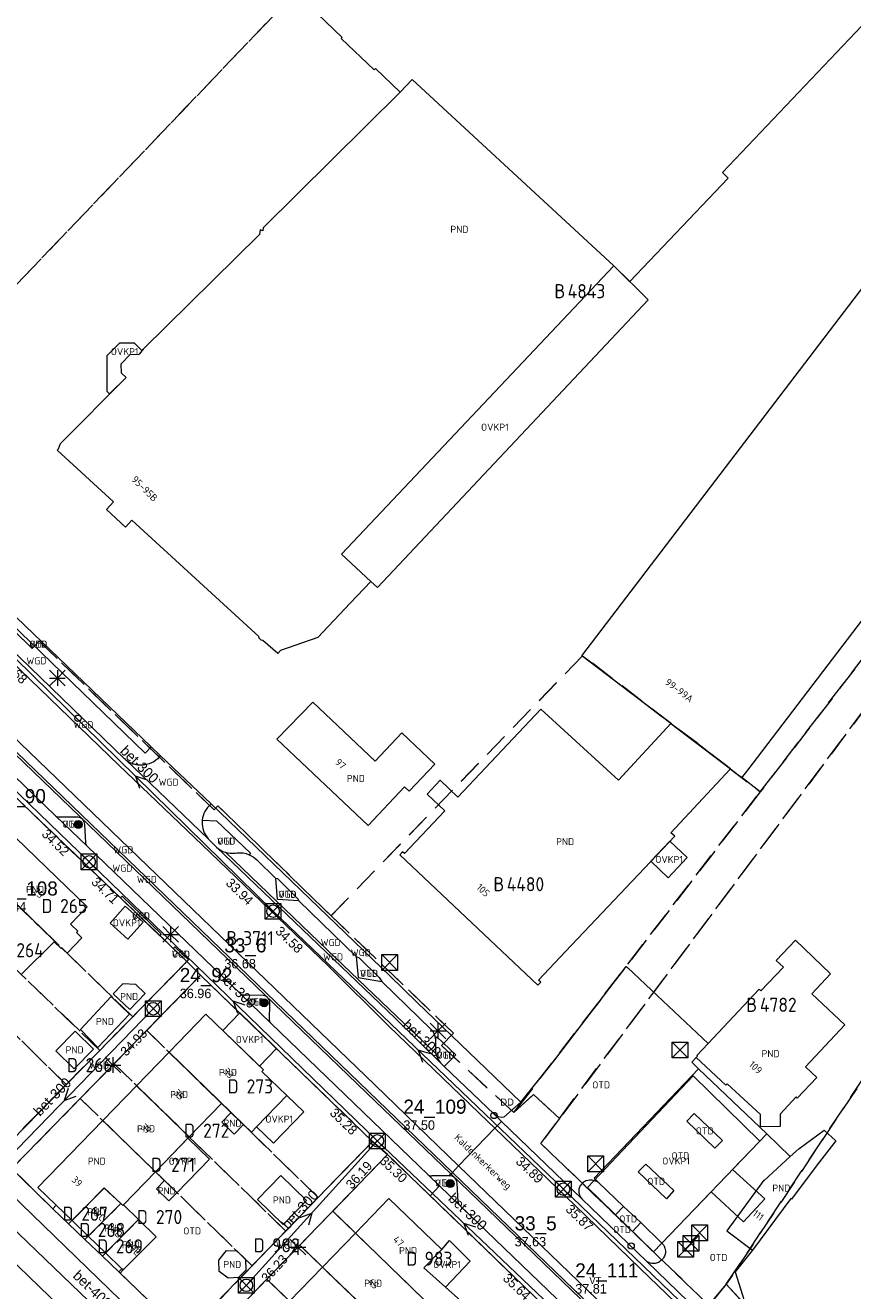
# Model space of a CAD drawing. Header units: metres. Extents: x 207644 to 210135, y 370459 to 373417.
# Tile 188 of 256: x 208786 to 208891, y 371912 to 372074. Entities that reach past the tile are written whole.
import ezdxf
from ezdxf.enums import TextEntityAlignment as Align

# ---------------------------------------------------------------- set-up
doc = ezdxf.new("R2010")
doc.units = ezdxf.units.M
doc.linetypes.add('HIDDEN2', pattern=[4.7625, 3.175, -1.5875])
for name, color, linetype in [('combi_kolk', 7, 'Continuous'), ('CON_BxH300x300mm', 7, 'Continuous'), ('CON_BxH400x400mm', 7, 'Continuous'), ('DMM_BxH300x300mm', 7, 'Continuous'), ('DMM_BxH400x400mm', 7, 'Continuous'), ('GB', 1, 'Continuous'), ('GB07', 1, 'Continuous'), ('GB11', 1, 'Continuous'), ('INV_BxH300x300mm', 7, 'Continuous'), ('KAD_Niet_vastgesteld_Perceel', 30, 'Continuous'), ('KAD_perceelnummer', 212, 'Continuous'), ('KAD_sectie', 212, 'Continuous'), ('KAD_Vastgesteld_Perceel', 212, 'Continuous'), ('KO_INSPECTIE', 7, 'Continuous'), ('NAR', 7, 'Continuous'), ('NLV_inspectieput', 7, 'Continuous'), ('NNR_inspectieput', 7, 'Continuous'), ('NOD_inspectieput', 7, 'Continuous'), ('ORL', 7, 'Continuous'), ('OTD', 7, 'Continuous'), ('OVKP1', 7, 'Continuous'), ('PIJL', 7, 'Continuous'), ('PND', 7, 'Continuous'), ('trottoirkolk', 7, 'Continuous'), ('VGO', 7, 'Continuous'), ('WGD', 7, 'Continuous')]:
    doc.layers.add(name, color=color, linetype=linetype)
for name, color, linetype, lineweight in [('GBOR', 7, 'Continuous', 25), ('GMV', 7, 'Continuous', 25), ('GP1', 7, 'Continuous', 30), ('Q21_lantaarnpaal', 1, 'Continuous', 0), ('Q26_boom', 72, 'Continuous', 0), ('Q28_rioolput', 153, 'Continuous', 0)]:
    doc.layers.add(name, color=color, linetype=linetype, lineweight=lineweight)
doc.styles.add('ISO', font='isocpeur.ttf', dxfattribs={"height": 1})
doc.styles.add('ISOCP', font='ISOCP.shx', dxfattribs={"height": 1.8})

# ---------------------------------------------------------------- blocks, each defined once
blk = doc.blocks.new('ACMAP_ANN_TEMPLATE_Vastgesteld_Perceelnummer')
at = {"layer": 'KAD_perceelnummer', "style": 'ISOCP'}
blk.add_attdef('Perceelnummer', text='', height=1.8, dxfattribs=at).set_placement((0, 0), align=Align.MIDDLE)
at = {"layer": 'KAD_sectie', "style": 'ISOCP'}
blk.add_attdef('sectie', text='', height=1.8, dxfattribs=at).set_placement((-2.7, 0), align=Align.MIDDLE_RIGHT)
blk = doc.blocks.new('Q26')
blk.add_hatch(color=256).paths.add_polyline_path([(-0.45, -0.01, 1), (0.55, -0.01, 1)])
blk.add_circle((0.05, -0.01), 0.5)
blk = doc.blocks.new('Q21')
for p, q in [((-1, 1), (0, 0)), ((-1, 0), (0, 0)), ((-1, -1), (0, 0)), ((0, 1), (0, 0)), ((0, 0), (1, 1)), ((0, 0), (1, 0)), ((0, 0), (0, -1)), ((0, 0), (1, -1))]:
    blk.add_line(p, q)
blk = doc.blocks.new('Q28')
at = {"linetype": 'Continuous'}
for p, q in [((-1, -1), (1, 1)), ((-1, 1), (1, -1))]:
    blk.add_line(p, q, dxfattribs=at)
blk.add_lwpolyline([(1, 1), (1, -1), (-1, -1), (-1, 1)], close=True)

msp = doc.modelspace()

# ---------------------------------------------------------------- linework, layer by layer
at = {"layer": 'combi_kolk', "color": 253, "lineweight": 13}
for centre in [(208845.8, 371934.75), (208863.27, 371918.13)]:
    msp.add_circle(centre, 0.4, dxfattribs=at)
at = {"layer": 'CON_BxH300x300mm', "color": 253, "linetype": 'Continuous', "lineweight": 13}
for points in [[(208757.52, 372002.54), (208794.26, 371967.05)], [(208817.68, 371960.77), (208782.63, 371995.1)], [(208794.26, 371967.05), (208830.94, 371931.52)], [(208854.64, 371925.37), (208817.68, 371960.77)], [(208779.75, 371924.97), (208802.41, 371948.34)], [(208830.94, 371931.52), (208814.27, 371913.12)], [(208830.94, 371931.52), (208853, 371910.5)], [(208889.83, 371891.49), (208854.64, 371925.37)]]:
    msp.add_lwpolyline(points, dxfattribs=at)
at = {"layer": 'CON_BxH400x400mm', "color": 253, "linetype": 'Continuous', "lineweight": 13}
msp.add_lwpolyline([(208779.75, 371924.97), (208808.58, 371897.29)], dxfattribs=at)
at = {"layer": 'GB', "color": 253, "linetype": 'Continuous', "lineweight": 13}
for points in [[(208826.486, 372072.039), (208816.017, 372082.095)], [(208857.002, 371993.27), (208918.148, 372073.454)], [(208892.626, 372073.497), (208874.887, 372054.824)], [(208826.34, 372071.877), (208826.486, 372072.039)], [(208830.559, 372067.899), (208826.34, 372071.877)], [(208830.709, 372068.058), (208830.559, 372067.899)], [(208833.866, 372065.08), (208830.709, 372068.058)], [(208833.866, 372065.08), (208816.399, 372047.778)], [(208938.538, 372057.973), (208878.087, 371978.732)], [(208875.626, 372054.122), (208863.097, 372040.933)], [(208874.887, 372054.824), (208875.626, 372054.122)], [(208816.031, 372047.519), (208815.951, 372046.922)], [(208816.37, 372047.396), (208816.031, 372047.519)], [(208816.399, 372047.778), (208816.37, 372047.396)], [(208815.951, 372046.922), (208801.15, 372032.314)], [(208861.059, 372042.936), (208826.386, 372006.242)], [(208863.097, 372040.933), (208861.059, 372042.936)], [(208798.34, 372030.45), (208799.485, 372031.638)], [(208799.485, 372031.638), (208800.637, 372031.678)], [(208801.15, 372032.314), (208800.637, 372031.678)], [(208798.385, 372029.284), (208798.34, 372030.45)], [(208790.592, 372020.328), (208798.95, 372028.727)], [(208798.95, 372028.727), (208798.385, 372029.284)], [(208790.34, 372019.653), (208790.592, 372020.328)], [(208790.169, 372019.469), (208790.34, 372019.653)], [(208797.352, 372012.876), (208790.169, 372019.469)], [(208796.466, 372011.922), (208797.352, 372012.876)], [(208798.882, 372009.662), (208796.466, 372011.922)], [(208799.709, 372010.556), (208798.882, 372009.662)], [(208815.889, 371995.693), (208799.709, 372010.556)], [(208826.386, 372006.242), (208830.117, 372002.762)], [(208830.117, 372002.762), (208827.511, 372000)], [(208827.511, 372000), (208823.366, 371995.636)], [(208815.799, 371995.599), (208815.889, 371995.693)], [(208816.146, 371995.267), (208815.799, 371995.599)], [(208816.361, 371995.251), (208816.146, 371995.267)], [(208818.294, 371993.58), (208816.361, 371995.251)], [(208823.366, 371995.636), (208818.618, 371993.948)], [(208818.618, 371993.948), (208818.294, 371993.58)], [(208868.334, 371984.666), (208857.002, 371993.27)], [(208818.168, 371982.651), (208822.738, 371987.379)], [(208822.738, 371987.379), (208830.655, 371979.875)], [(208851.785, 371986.485), (208841.193, 371975.301)], [(208861.639, 371977.449), (208851.785, 371986.485)], [(208868.334, 371984.666), (208861.639, 371977.449)], [(208830.655, 371979.875), (208834.065, 371983.481)], [(208834.065, 371983.481), (208838.27, 371979.505)], [(208829.776, 371971.686), (208818.168, 371982.651)], [(208838.27, 371979.505), (208835.007, 371976.054)], [(208868.309, 371970.761), (208875.888, 371978.857)], [(208877.332, 371977.743), (208875.888, 371978.857)], [(208878.087, 371978.732), (208877.332, 371977.743)], [(208834.426, 371976.603), (208829.776, 371971.686)], [(208835.007, 371976.054), (208834.426, 371976.603)], [(208839.538, 371973.553), (208834.39, 371968.118)], [(208793.998, 371961.313), (208784.916, 371970.091)], [(208854.909, 371955.639), (208868.813, 371970.313)], [(208868.813, 371970.313), (208868.309, 371970.761)], [(208834.167, 371968.328), (208833.803, 371967.942)], [(208833.803, 371967.942), (208851.406, 371951.342)], [(208834.39, 371968.118), (208834.167, 371968.328)], [(208791.886, 371959.128), (208793.998, 371961.313)], [(208792.82, 371958.224), (208791.886, 371959.128)], [(208792.648, 371958.046), (208792.82, 371958.224)], [(208785.665, 371952.737), (208789.783, 371956.853)], [(208789.783, 371956.853), (208790.687, 371956.017)], [(208790.687, 371956.017), (208790.759, 371956.091)], [(208851.478, 371952.002), (208854.909, 371955.639)], [(208879.799, 371950.613), (208882.648, 371953.643)], [(208851.406, 371951.342), (208851.769, 371951.727)], [(208851.769, 371951.727), (208851.478, 371952.002)], [(208873.082, 371943.929), (208879.57, 371950.829)], [(208879.57, 371950.829), (208879.799, 371950.613)], [(208886.26, 371950.247), (208890.482, 371946.278)], [(208804.425, 371942.808), (208809.122, 371947.656)], [(208809.122, 371947.656), (208816.448, 371940.558)], [(208890.482, 371946.278), (208885.458, 371940.935)], [(208800.297, 371938.546), (208804.425, 371942.808)], [(208812.333, 371935.147), (208804.425, 371942.808)], [(208873.082, 371943.929), (208871.625, 371942.38)], [(208871.698, 371942.312), (208871.548, 371942.151)], [(208875.319, 371938.629), (208871.548, 371942.151)], [(208871.625, 371942.38), (208871.698, 371942.312)], [(208816.448, 371940.558), (208816.259, 371940.365)], [(208816.259, 371940.365), (208819.435, 371937.289)], [(208886.892, 371939.587), (208884.425, 371936.963)], [(208885.458, 371940.935), (208886.892, 371939.587)], [(208795.999, 371934.109), (208800.297, 371938.546)], [(208875.473, 371938.798), (208875.319, 371938.629)], [(208879.719, 371934.87), (208875.473, 371938.798)], [(208811.126, 371936.279), (208807.003, 371932.015)], [(208819.435, 371937.289), (208815.585, 371933.316)], [(208884.263, 371937.112), (208882.232, 371934.921)], [(208884.425, 371936.963), (208884.263, 371937.112)], [(208813.93, 371933.599), (208812.333, 371935.147)], [(208879.746, 371933.316), (208879.719, 371934.87)], [(208882.232, 371934.921), (208882.261, 371933.361)], [(208787.742, 371925.585), (208795.999, 371934.109)], [(208814.925, 371932.635), (208813.93, 371933.599)], [(208815.585, 371933.316), (208814.925, 371932.635)], [(208882.261, 371933.361), (208879.746, 371933.316)], [(208802.71, 371927.575), (208807.003, 371932.015)], [(208883.534, 371929.53), (208884.607, 371930.509)], [(208883.534, 371929.53), (208880.192, 371926.479)], [(208886.932, 371928.475), (208883.69, 371924.111)], [(208802.71, 371927.575), (208798.642, 371923.367)], [(208880.148, 371926.511), (208875.43, 371920.042)], [(208880.192, 371926.479), (208880.148, 371926.511)], [(208790.071, 371923.328), (208787.742, 371925.585)], [(208804.417, 371923.861), (208802.838, 371925.391)], [(208805.426, 371924.901), (208803.865, 371926.45)], [(208790.071, 371923.328), (208792.081, 371921.38)], [(208798.642, 371923.367), (208800.557, 371921.497)], [(208828.161, 371919.78), (208832.427, 371924.176)], [(208832.427, 371924.176), (208839.142, 371917.702)], [(208883.608, 371924.172), (208878.725, 371917.6)], [(208883.69, 371924.111), (208883.608, 371924.172)], [(208792.081, 371921.38), (208794.153, 371919.373)], [(208800.557, 371921.497), (208802.796, 371919.311)], [(208875.43, 371920.042), (208878.725, 371917.6)], [(208794.153, 371919.373), (208796.35, 371917.243)], [(208802.796, 371919.311), (208798.58, 371915.083)], [(208823.959, 371915.45), (208828.161, 371919.78)], [(208798.417, 371915.24), (208796.35, 371917.243)], [(208839.142, 371917.702), (208836.878, 371915.37)], [(208798.58, 371915.083), (208798.417, 371915.24)], [(208819.751, 371911.114), (208823.959, 371915.45)], [(208836.878, 371915.37), (208841.567, 371911.144)]]:
    msp.add_lwpolyline(points, dxfattribs=at)
at = {"layer": 'GB07', "color": 253, "linetype": 'Continuous', "lineweight": 13}
for points in [[(208833.866, 372065.08), (208835.375, 372066.679)], [(208861.059, 372042.936), (208835.375, 372066.679)], [(208868.334, 371984.666), (208875.916, 371978.887)], [(208875.916, 371978.887), (208875.888, 371978.857)], [(208789.876, 371956.946), (208780.745, 371965.788)], [(208789.783, 371956.853), (208789.876, 371956.946)], [(208804.425, 371942.808), (208811.126, 371936.279)], [(208800.297, 371938.546), (208807.003, 371932.015)], [(208802.71, 371927.575), (208795.999, 371934.109)], [(208792.081, 371921.38), (208796.166, 371925.512)], [(208796.166, 371925.512), (208798.302, 371923.524)], [(208798.302, 371923.524), (208794.153, 371919.373)], [(208798.56, 371923.284), (208798.302, 371923.524)], [(208798.642, 371923.367), (208798.56, 371923.284)], [(208800.557, 371921.497), (208796.35, 371917.243)], [(208828.161, 371919.78), (208836.884, 371911.296)], [(208823.959, 371915.45), (208830.663, 371908.966)]]:
    msp.add_lwpolyline(points, dxfattribs=at)
at = {"layer": 'GB11', "color": 253, "linetype": 'Continuous', "lineweight": 13}
for points in [[(208838.945, 371977.456), (208837.316, 371975.676)], [(208841.193, 371975.301), (208838.945, 371977.456)], [(208837.316, 371975.676), (208839.538, 371973.553)], [(208791.443, 371955.429), (208793.334, 371957.381)], [(208793.334, 371957.381), (208792.648, 371958.046)], [(208790.759, 371956.091), (208791.443, 371955.429)], [(208881.746, 371954.491), (208884.183, 371957.083)], [(208884.183, 371957.083), (208888.634, 371952.773)], [(208882.648, 371953.643), (208881.746, 371954.491)], [(208888.634, 371952.773), (208886.26, 371950.247)], [(208798.527, 371951.512), (208797.33, 371950.261)], [(208800.188, 371951.421), (208798.527, 371951.512)], [(208801.375, 371950.287), (208800.188, 371951.421)], [(208793.154, 371945.715), (208797.048, 371949.914)], [(208797.048, 371949.914), (208799.385, 371947.656)], [(208797.33, 371950.261), (208799.43, 371948.253)], [(208799.43, 371948.253), (208801.375, 371950.287)], [(208799.385, 371947.656), (208795.369, 371943.426)], [(208790.003, 371943.002), (208792.466, 371945.502)], [(208792.466, 371945.502), (208794.812, 371943.189)], [(208795.369, 371943.426), (208793.154, 371945.715)], [(208792.349, 371940.69), (208790.003, 371943.002)], [(208794.812, 371943.189), (208792.349, 371940.69)], [(208812.333, 371935.147), (208811.134, 371933.909), (208812.731, 371932.362), (208813.93, 371933.599)], [(208884.607, 371930.509), (208887.841, 371932.862)], [(208889.348, 371931.538), (208886.932, 371928.475)], [(208887.841, 371932.862), (208889.348, 371931.538)], [(208815.686, 371924.048), (208818.647, 371927.111)], [(208818.647, 371927.111), (208821.925, 371923.943)], [(208802.838, 371925.391), (208803.865, 371926.45)], [(208805.426, 371924.901), (208804.417, 371923.861)], [(208818.964, 371920.88), (208815.686, 371924.048)], [(208821.925, 371923.943), (208818.964, 371920.88)], [(208810.755, 371916.337), (208811.749, 371917.545)], [(208811.749, 371917.545), (208813.068, 371917.506)], [(208813.068, 371917.506), (208814.177, 371916.467)], [(208810.817, 371914.897), (208810.755, 371916.337)], [(208814.177, 371916.467), (208814.205, 371915.06)], [(208811.947, 371914.013), (208810.817, 371914.897)], [(208813.275, 371914.107), (208811.947, 371914.013)], [(208814.205, 371915.06), (208813.275, 371914.107)]]:
    msp.add_lwpolyline(points, dxfattribs=at)
at = {"layer": 'GBOR', "color": 253, "linetype": 'Continuous', "lineweight": 13}
for points in [[(208829.589, 371937.641), (208765.886, 371999.002)], [(208825.419, 371954.607), (208810.478, 371968.926)], [(208833.184, 371947.173), (208825.419, 371954.607)], [(208839.117, 371941.322), (208833.184, 371947.173)], [(208840.31, 371927.301), (208829.589, 371937.641)], [(208841.303, 371928.334), (208845.912, 371933.125)], [(208845.912, 371933.125), (208846.751, 371933.998)], [(208840.51, 371927.51), (208841.303, 371928.334)], [(208840.077, 371927.059), (208840.31, 371927.301)], [(208840.31, 371927.301), (208840.51, 371927.51)], [(208863.901, 371904.566), (208840.31, 371927.301)], [(208838.881, 371925.778), (208837.69, 371924.503)]]:
    msp.add_lwpolyline(points, dxfattribs=at)
at = {"layer": 'GMV', "color": 253, "linetype": 'Continuous', "lineweight": 13}
for points in [[(208801.397, 371980.905), (208773.527, 372007.781)], [(208774.23, 372008.5), (208802.153, 371981.681)], [(208798.777, 371980.165), (208777.377, 372000.824)], [(208829.827, 371937.813), (208766.124, 371999.174)], [(208830.621, 371938.636), (208766.915, 372000)], [(208798.016, 371979.376), (208776.652, 372000)], [(208770.142, 371992.059), (208789.978, 371972.897)], [(208802.153, 371981.681), (208801.397, 371980.905)], [(208802.153, 371981.681), (208803.293, 371980.586)], [(208798.891, 371980.07), (208798.777, 371980.165)], [(208798.929, 371980.034), (208798.891, 371980.07)], [(208809.409, 371969.997), (208798.929, 371980.034)], [(208798.929, 371980.034), (208799.093, 371979.917)], [(208799.093, 371979.917), (208799.262, 371979.809)], [(208799.262, 371979.809), (208799.44, 371979.717)], [(208799.44, 371979.717), (208799.685, 371979.61)], [(208802.204, 371979.655), (208801.908, 371979.542)], [(208802.484, 371979.802), (208802.204, 371979.655)], [(208802.747, 371979.978), (208802.484, 371979.802)], [(208802.991, 371980.179), (208802.747, 371979.978)], [(208803.293, 371980.586), (208802.991, 371980.179)], [(208809.806, 371974.431), (208803.293, 371980.586)], [(208808.643, 371969.198), (208798.016, 371979.376)], [(208799.685, 371979.61), (208799.937, 371979.522)], [(208799.937, 371979.522), (208800.195, 371979.455)], [(208800.195, 371979.455), (208800.459, 371979.415)], [(208800.459, 371979.415), (208800.824, 371979.393)], [(208800.824, 371979.393), (208801.19, 371979.404)], [(208795.552, 371965.052), (208784.621, 371975.541)], [(208808.995, 371973.472), (208808.864, 371973.201)], [(208809.152, 371973.729), (208808.995, 371973.472)], [(208809.336, 371973.967), (208809.152, 371973.729)], [(208809.806, 371974.431), (208809.336, 371973.967)], [(208809.806, 371974.431), (208832.597, 371952.484)], [(208789.978, 371972.897), (208793.993, 371969.049)], [(208792.799, 371972.737), (208790.436, 371972.737)], [(208793.824, 371969.471), (208793.708, 371971.8)], [(208808.649, 371972.361), (208808.635, 371972.124)], [(208808.635, 371972.124), (208808.642, 371971.855)], [(208808.642, 371971.855), (208808.674, 371971.569)], [(208808.651, 371972.393), (208808.649, 371972.361)], [(208808.649, 371972.361), (208810.474, 371972.291)], [(208808.692, 371972.659), (208808.651, 371972.393)], [(208808.76, 371972.919), (208808.692, 371972.659)], [(208808.864, 371973.201), (208808.76, 371972.919)], [(208810.474, 371972.291), (208814.791, 371968.153)], [(208808.674, 371971.569), (208808.731, 371971.287)], [(208808.731, 371971.287), (208808.813, 371971.011)], [(208808.813, 371971.011), (208808.923, 371970.745)], [(208808.923, 371970.745), (208809.061, 371970.481)], [(208809.061, 371970.481), (208809.224, 371970.231)], [(208809.224, 371970.231), (208809.409, 371969.997)], [(208809.409, 371969.997), (208810.478, 371968.926)], [(208813.511, 371950.252), (208793.993, 371969.049)], [(208824.68, 371953.82), (208808.643, 371969.198)], [(208825.634, 371954.816), (208811.609, 371968.265)], [(208812.847, 371968.168), (208813.081, 371968.204)], [(208814.791, 371968.153), (208814.625, 371967.962)], [(208818.041, 371964.927), (208815.587, 371967.313)], [(208798.254, 371962.459), (208795.552, 371965.052)], [(208818.257, 371962.251), (208818.041, 371964.927)], [(208818.268, 371964.868), (208818.041, 371964.927)], [(208820.871, 371962.3), (208818.268, 371964.868)], [(208798.254, 371962.459), (208798.461, 371962.676)], [(208798.254, 371962.459), (208803.24, 371957.675)], [(208798.461, 371962.676), (208803.448, 371957.891)], [(208820.958, 371962.089), (208818.257, 371962.251)], [(208820.958, 371962.089), (208820.871, 371962.3)], [(208828.267, 371954.981), (208820.958, 371962.089)], [(208803.448, 371957.891), (208803.24, 371957.675)], [(208803.24, 371957.675), (208804.957, 371956.027)], [(208804.957, 371956.027), (208805.165, 371956.244)], [(208804.957, 371956.027), (208806.708, 371954.347)], [(208805.165, 371956.244), (208806.918, 371954.561)], [(208806.708, 371954.347), (208791.398, 371938.743)], [(208806.918, 371954.561), (208806.708, 371954.347)], [(208808.453, 371952.61), (208806.708, 371954.347)], [(208833.399, 371947.382), (208825.634, 371954.816)], [(208828.267, 371954.981), (208828.497, 371952.341)], [(208828.267, 371954.981), (208828.634, 371954.816)], [(208828.634, 371954.816), (208831.197, 371952.325)], [(208808.453, 371952.61), (208784.406, 371927.978)], [(208830.338, 371931.445), (208808.453, 371952.61)], [(208832.395, 371946.141), (208824.68, 371953.82)], [(208828.497, 371952.341), (208831.508, 371951.828)], [(208831.197, 371952.325), (208831.508, 371951.828)], [(208832.597, 371952.484), (208836.043, 371949.151)], [(208853.531, 371941.849), (208862.649, 371953.739)], [(208862.649, 371953.739), (208862.799, 371953.598)], [(208862.799, 371953.598), (208865.864, 371950.716)], [(208831.508, 371951.828), (208837.832, 371945.678)], [(208865.864, 371950.716), (208873.082, 371943.929)], [(208813.539, 371950.228), (208813.511, 371950.252)], [(208813.567, 371950.206), (208813.539, 371950.228)], [(208817.405, 371946.486), (208813.567, 371950.206)], [(208816.416, 371950.037), (208813.96, 371950.076)], [(208836.043, 371949.151), (208849.232, 371936.439)], [(208817.224, 371946.898), (208817.258, 371949.023)], [(208817.405, 371946.486), (208837.428, 371927.184)], [(208844.973, 371934.028), (208832.395, 371946.141)], [(208838.414, 371942.622), (208833.399, 371947.382)], [(208838.337, 371944.506), (208838.509, 371944.779)], [(208838.337, 371944.506), (208838.356, 371943.129)], [(208838.509, 371944.779), (208840.931, 371942.478)], [(208838.356, 371943.129), (208838.373, 371942.874)], [(208838.373, 371942.874), (208838.414, 371942.622)], [(208839.117, 371941.322), (208839.476, 371940.976)], [(208840.931, 371942.478), (208839.476, 371940.976)], [(208849.232, 371936.439), (208853.531, 371941.849)], [(208871.548, 371942.151), (208870.974, 371941.534)], [(208870.974, 371941.534), (208871.856, 371940.691)], [(208839.476, 371940.976), (208845.812, 371934.901)], [(208871.856, 371940.691), (208858.541, 371926.773)], [(208871.856, 371940.691), (208880.539, 371932.392)], [(208791.398, 371938.743), (208782.582, 371929.757)], [(208840.51, 371927.51), (208829.827, 371937.813)], [(208841.303, 371928.334), (208830.621, 371938.636)], [(208849.232, 371936.439), (208847.05, 371934.531)], [(208846.35, 371934.589), (208845.812, 371934.901)], [(208846.751, 371933.998), (208845.812, 371934.901)], [(208846.698, 371934.472), (208846.35, 371934.589)], [(208871.282, 371935.015), (208870.342, 371934.042)], [(208874.909, 371931.575), (208871.282, 371935.015)], [(208845.912, 371933.125), (208844.973, 371934.028)], [(208856.144, 371923.284), (208845.912, 371933.125)], [(208847.05, 371934.531), (208846.698, 371934.472)], [(208856.986, 371924.154), (208846.751, 371933.998)], [(208870.342, 371934.042), (208873.934, 371930.575)], [(208823.378, 371924.249), (208830.338, 371931.445)], [(208830.338, 371931.445), (208832.237, 371929.766)], [(208880.539, 371932.392), (208867.173, 371918.495)], [(208873.934, 371930.575), (208874.909, 371931.575)], [(208880.539, 371932.392), (208883.534, 371929.53)], [(208778.58, 371930.254), (208801.02, 371908.574)], [(208832.237, 371929.766), (208808.263, 371905.005)], [(208837.69, 371924.503), (208832.237, 371929.766)], [(208934, 371838.936), (208841.303, 371928.334)], [(208864.182, 371927.581), (208865.122, 371928.566)], [(208865.122, 371928.566), (208868.718, 371925.18)], [(208784.406, 371927.978), (208789.631, 371922.877)], [(208837.428, 371927.184), (208838.881, 371925.778)], [(208840.077, 371927.059), (208837.884, 371927.069)], [(208933.206, 371838.113), (208840.51, 371927.51)], [(208857.741, 371926.477), (208857.504, 371926.41)], [(208857.985, 371926.507), (208857.741, 371926.477)], [(208858.541, 371926.773), (208859.143, 371926.174)], [(208867.784, 371924.146), (208864.182, 371927.581)], [(208838.881, 371925.778), (208841.455, 371923.288)], [(208841.255, 371923.724), (208841.107, 371926.12)], [(208862.297, 371923.174), (208859.143, 371926.174)], [(208868.718, 371925.18), (208867.784, 371924.146)], [(208775.912, 371924.506), (208795.888, 371905.268)], [(208789.631, 371922.877), (208790.071, 371923.328)], [(208806.541, 371906.841), (208823.378, 371924.249)], [(208841.908, 371920.432), (208837.69, 371924.503)], [(208860.562, 371904.922), (208841.455, 371923.288)], [(208864.413, 371915.282), (208856.144, 371923.284)], [(208865.255, 371916.152), (208856.986, 371924.154)], [(208861.27, 371922.096), (208862.297, 371923.174)], [(208863.428, 371919.994), (208861.27, 371922.096)], [(208864.5, 371921.107), (208862.297, 371923.174)], [(208852.19, 371910.508), (208841.908, 371920.432)], [(208864.5, 371921.107), (208863.428, 371919.994)], [(208867.173, 371918.495), (208864.5, 371921.107)], [(208878.725, 371917.6), (208876.496, 371914.858)], [(208798.417, 371915.24), (208798.029, 371914.839)], [(208878.997, 371901.209), (208864.413, 371915.282)], [(208865.416, 371916.053), (208865.255, 371916.152)], [(208865.255, 371916.152), (208879.838, 371902.08)], [(208865.586, 371915.979), (208865.416, 371916.053)], [(208798.029, 371914.839), (208806.423, 371906.719)], [(208876.496, 371914.858), (208878.573, 371908.211)]]:
    msp.add_lwpolyline(points, dxfattribs=at)
for points in [[(208801.908, 371979.542, -0.0638498), (208801.19, 371979.404)], [(208789.978, 371972.897, 0.1003892), (208790.436, 371972.737)], [(208793.708, 371971.8, 0.3878587), (208792.799, 371972.737)], [(208793.993, 371969.049, -0.1205063), (208793.824, 371969.471)], [(208810.478, 371968.926, 0.1159956), (208811.609, 371968.265)], [(208811.609, 371968.265, 0.1106162), (208812.847, 371968.168)], [(208813.081, 371968.204, -0.1256074), (208814.625, 371967.962)], [(208814.625, 371967.962, -0.0924951), (208815.587, 371967.313)], [(208813.96, 371950.076, -0.1581336), (208813.567, 371950.206)], [(208817.258, 371949.023, 0.3965415), (208816.416, 371950.037)], [(208817.405, 371946.486, -0.1671959), (208817.224, 371946.898)], [(208838.337, 371944.506, 0.1986824), (208837.832, 371945.678)], [(208838.414, 371942.622, 0.1461779), (208839.117, 371941.322)], [(208837.428, 371927.184, 0.2042316), (208837.884, 371927.069)], [(208841.107, 371926.12, 0.4220556), (208840.077, 371927.059)], [(208858.593, 371926.441, 0.0790868), (208857.985, 371926.507)], [(208856.591, 371925.22, 0.10566), (208856.687, 371924.613)], [(208856.744, 371925.738, 0.1213028), (208856.591, 371925.22)], [(208857.084, 371926.158, 0.0815069), (208856.744, 371925.738)], [(208857.504, 371926.41, 0.0987399), (208857.084, 371926.158)], [(208859.143, 371926.174, 0.0965572), (208858.593, 371926.441)], [(208841.455, 371923.288, -0.0914401), (208841.255, 371923.724)], [(208856.687, 371924.613, 0.1027786), (208856.986, 371924.154)], [(208867.173, 371918.495, -0.11314), (208867.523, 371917.986)], [(208867.508, 371916.834, -0.0862398), (208867.188, 371916.375)], [(208867.637, 371917.379, -0.1156326), (208867.508, 371916.834)], [(208867.523, 371917.986, -0.0987666), (208867.637, 371917.379)], [(208866.187, 371915.887, -0.1030393), (208865.586, 371915.979)], [(208866.734, 371916.036, -0.1150991), (208866.187, 371915.887)], [(208867.188, 371916.375, -0.0847194), (208866.734, 371916.036)]]:
    msp.add_lwpolyline(points, format="xyb", dxfattribs=at)
at = {"layer": 'GP1', "color": 253, "linetype": 'Continuous', "lineweight": 13}
for points in [[(208861.059, 372042.936), (208865.444, 372038.626)], [(208865.444, 372038.626), (208830.961, 372001.995)], [(208796.559, 372031.514), (208798.167, 372033.13)], [(208798.167, 372033.13), (208800.001, 372033.13)], [(208800.001, 372033.13), (208801.004, 372032.133)], [(208796.559, 372026.924), (208796.559, 372031.514)], [(208801.004, 372032.133), (208800.637, 372031.678)], [(208798.95, 372028.727), (208796.859, 372026.626)], [(208796.859, 372026.626), (208796.559, 372026.924)], [(208830.961, 372001.995), (208830.117, 372002.762)], [(208868.209, 371969.676), (208865.787, 371967.119)], [(208870.417, 371967.584), (208868.209, 371969.676)], [(208865.787, 371967.119), (208867.995, 371965.027)], [(208867.995, 371965.027), (208870.417, 371967.584)], [(208798.86, 371961.391), (208796.919, 371959.224)], [(208801.139, 371959.349), (208798.86, 371961.391)], [(208796.919, 371959.224), (208799.199, 371957.182)], [(208799.199, 371957.182), (208801.139, 371959.349)], [(208813.424, 371947.802), (208811.268, 371945.577)], [(208818.105, 371943.275), (208813.424, 371947.802)], [(208811.268, 371945.577), (208815.945, 371941.045)], [(208815.945, 371941.045), (208818.105, 371943.275)], [(208871.154, 371939.819), (208857.703, 371925.571)], [(208879.664, 371931.482), (208871.154, 371939.819)], [(208815.585, 371933.316), (208817.737, 371931.231), (208821.587, 371935.204), (208819.435, 371937.289)], [(208802.71, 371927.575), (208806.841, 371931.848)], [(208806.841, 371931.848), (208809.583, 371929.191)], [(208876.185, 371927.865), (208879.664, 371931.482)], [(208809.583, 371929.191), (208805.426, 371924.901)], [(208802.71, 371927.575), (208803.865, 371926.45)], [(208880.272, 371924.143), (208876.185, 371927.865)], [(208857.703, 371925.571), (208866.106, 371917.386)], [(208866.106, 371917.386), (208873.447, 371925.018)], [(208873.447, 371925.018), (208877.57, 371921.214)], [(208877.57, 371921.214), (208880.272, 371924.143)], [(208839.142, 371917.702), (208840.158, 371918.85)], [(208840.158, 371918.85), (208842.76, 371916.209)], [(208839.63, 371912.89), (208836.878, 371915.37)], [(208842.76, 371916.209), (208839.63, 371912.89)]]:
    msp.add_lwpolyline(points, dxfattribs=at)
at = {"layer": 'KAD_Niet_vastgesteld_Perceel', "color": 253, "linetype": 'HIDDEN2', "lineweight": 13}
msp.add_lwpolyline([(208739.808, 372086.071), (208757.802, 372104.699), (208748.653, 372112.588), (208739.323, 372120.633), (208793.465, 372179.662), (208801.808, 372172.065), (208809.066, 372165.412), (208824.219, 372181.818), (208855.657, 372216.353), (208863.814, 372225.51), (208879.935, 372211.033), (208885.034, 372206.454), (208910.133, 372183.914), (208911.602, 372182.589), (208851.359, 372119.257), (208815.488, 372081.546), (208820.063, 372077.235), (208762.909, 372017.449), (208756.867, 372023.399), (208754.519, 372025.703), (208716.683, 372062.131), (208739.808, 372086.071)], close=True, dxfattribs=at)
at = {"layer": 'KAD_Vastgesteld_Perceel', "color": 253, "linetype": 'HIDDEN2', "lineweight": 13}
for points in [[(208852.19, 371910.508), (208832.237, 371929.766), (208830.338, 371931.445), (208808.453, 371952.61), (208806.708, 371954.347), (208784.621, 371975.541), (208782.855, 371977.275), (208760.873, 371998.435), (208759.041, 372000.208), (208737.17, 372021.363), (208735.343, 372023.047), (208713.43, 372044.157), (208711.558, 372045.958), (208688.882, 372067.764), (208677.124, 372079.266)], [(208700.614, 372079.011), (208708.093, 372071.258), (208716.683, 372062.131), (208754.519, 372025.703), (208756.867, 372023.399), (208762.909, 372017.449), (208777.751, 372003.093), (208777.827, 372003.173), (208787.012, 371994.224), (208787.895, 371995.138), (208810.158, 371973.671), (208810.645, 371974.174), (208825.069, 371960.185), (208840.632, 371945.241), (208839.131, 371943.646), (208848.325, 371935.122), (208850.855, 371937.423), (208854.133, 371934.348), (208851.77, 371931.197), (208873.175, 371910.583), (208875.387, 371913.263), (208889.931, 371897.287)], [(208892.714, 372073.648), (208907.65, 372059.406), (208918.394, 372073.456), (208941.22, 372056.031), (208942.584, 372054.99), (208928.783, 372036.856), (208925.143, 372032.073), (208923.666, 372033.183), (208879.706, 371975.967), (208871.747, 371982.1), (208868.4, 371984.61), (208857.093, 371993.29), (208825.069, 371960.185), (208810.645, 371974.174), (208810.158, 371973.671), (208787.895, 371995.138), (208787.012, 371994.224), (208777.827, 372003.173), (208777.751, 372003.093), (208762.909, 372017.449), (208762.909, 372017.449), (208820.063, 372077.235)], [(208784.406, 371927.978), (208789.631, 371922.877), (208789.631, 371922.877), (208791.64, 371920.955), (208793.729, 371918.955), (208795.957, 371916.823), (208798.029, 371914.839), (208798.198, 371914.676), (208806.423, 371906.719)]]:
    msp.add_lwpolyline(points, dxfattribs=at)
for points in [[(208980.681, 371990.395), (208953.278, 371951.66), (208939.247, 371964.287), (208901.332, 371997.529), (208893.46, 371987.113), (208854.133, 371934.348), (208850.855, 371937.423), (208848.325, 371935.122), (208879.706, 371975.967), (208923.666, 372033.183), (208925.143, 372032.073), (208929.601, 372028.724), (208951.921, 372011.95), (208980.681, 371990.395)], [(208848.325, 371935.122), (208839.131, 371943.646), (208840.632, 371945.241), (208825.069, 371960.185), (208857.093, 371993.29), (208868.4, 371984.61), (208871.747, 371982.1), (208879.706, 371975.967), (208848.325, 371935.122)], [(208893.46, 371987.113), (208913.093, 371969.923), (208875.387, 371913.263), (208873.175, 371910.583), (208851.77, 371931.197), (208854.133, 371934.348), (208893.46, 371987.113)], [(208913.093, 371969.923), (208918.695, 371979.026), (208935.208, 371964.377), (208889.931, 371897.287), (208875.387, 371913.263), (208913.093, 371969.923)], [(208777.882, 371968.561), (208784.621, 371975.541), (208806.708, 371954.347), (208799.815, 371947.322), (208777.882, 371968.561)], [(208773.687, 371964.216), (208777.882, 371968.561), (208799.815, 371947.322), (208795.62, 371943.046), (208773.687, 371964.216)], [(208769.608, 371959.991), (208773.687, 371964.216), (208795.62, 371943.046), (208791.336, 371938.679), (208769.608, 371959.991)], [(208775.287, 371938.415), (208779.01, 371942.205), (208776.784, 371944.418), (208774.943, 371946.27), (208774.79, 371946.085), (208774.463, 371946.408), (208772.484, 371948.386), (208767.991, 371943.817), (208765.825, 371945.913), (208760.747, 371950.814), (208769.608, 371959.991), (208791.336, 371938.679), (208782.582, 371929.757), (208776.609, 371935.481), (208774.46, 371937.559), (208774.87, 371937.991), (208775.287, 371938.415)], [(208806.708, 371954.347), (208808.453, 371952.61), (208801.585, 371945.575), (208797.44, 371941.329), (208793.123, 371936.908), (208784.406, 371927.978), (208782.582, 371929.757), (208791.336, 371938.679), (208795.62, 371943.046), (208799.815, 371947.322), (208806.708, 371954.347)], [(208823.425, 371924.298), (208801.585, 371945.575), (208808.453, 371952.61), (208830.338, 371931.445), (208823.425, 371924.298)], [(208801.585, 371945.575), (208823.425, 371924.298), (208819.303, 371920.036), (208797.44, 371941.329), (208801.585, 371945.575)], [(208797.44, 371941.329), (208819.303, 371920.036), (208815.011, 371915.599), (208793.123, 371936.908), (208797.44, 371941.329)], [(208789.631, 371922.877), (208784.406, 371927.978), (208793.123, 371936.908), (208815.011, 371915.599), (208806.423, 371906.719), (208798.198, 371914.676), (208798.584, 371915.081), (208802.796, 371919.311), (208800.557, 371921.496), (208798.642, 371923.367), (208798.554, 371923.278), (208798.283, 371923.534), (208796.182, 371925.525), (208791.64, 371920.955), (208789.631, 371922.877)], [(208816.88, 371913.905), (208808.263, 371905.005), (208806.423, 371906.719), (208815.011, 371915.599), (208819.303, 371920.036), (208823.425, 371924.298), (208830.338, 371931.445), (208832.237, 371929.766), (208825.28, 371922.581), (208821.076, 371918.239), (208816.88, 371913.905)], [(208832.237, 371929.766), (208852.19, 371910.508), (208845.15, 371903.257), (208825.28, 371922.581), (208832.237, 371929.766)], [(208793.729, 371918.955), (208791.64, 371920.955), (208796.182, 371925.525), (208798.283, 371923.534), (208793.729, 371918.955)], [(208798.283, 371923.534), (208798.554, 371923.278), (208798.642, 371923.367), (208800.557, 371921.496), (208795.957, 371916.823), (208793.729, 371918.955), (208798.283, 371923.534)], [(208825.28, 371922.581), (208845.15, 371903.257), (208840.993, 371898.976), (208821.076, 371918.239), (208825.28, 371922.581)], [(208798.198, 371914.676), (208798.029, 371914.839), (208795.957, 371916.823), (208800.557, 371921.496), (208802.796, 371919.311), (208798.584, 371915.081), (208798.198, 371914.676)], [(208821.076, 371918.239), (208840.993, 371898.976), (208836.742, 371894.598), (208816.88, 371913.905), (208821.076, 371918.239)], [(208816.88, 371913.905), (208836.742, 371894.598), (208828.164, 371885.763), (208822.022, 371891.703), (208821.968, 371891.755), (208826.485, 371896.366), (208824.27, 371898.554), (208822.379, 371900.432), (208822.252, 371900.318), (208822.035, 371900.52), (208819.968, 371902.453), (208815.551, 371897.939), (208813.183, 371900.221), (208808.263, 371905.005), (208816.88, 371913.905)]]:
    msp.add_lwpolyline(points, close=True, dxfattribs=at)
at = {"layer": 'NOD_inspectieput', "color": 253, "lineweight": 13}
for centre in [(208794.26, 371967.05), (208817.68, 371960.77), (208802.41, 371948.34), (208830.94, 371931.52), (208854.64, 371925.37), (208814.27, 371913.12)]:
    msp.add_circle(centre, 0.8, dxfattribs=at)
at = {"layer": 'PIJL', "color": 253, "lineweight": 13}
for points in [[(208801.69, 371977.44), (208800.16, 371977.94), (208800.68, 371976.41)], [(208814.14, 371948.8), (208812.6, 371949.29), (208813.13, 371947.77)], [(208837.7, 371942.59), (208836.16, 371943.07), (208836.7, 371941.55)], [(208791.57, 371938.19), (208791.08, 371936.66), (208792.6, 371937.19)], [(208821.1, 371921.74), (208822.6, 371922.32), (208822.17, 371920.77)], [(208843.51, 371920.54), (208841.97, 371921.01), (208842.52, 371919.5)]]:
    msp.add_lwpolyline(points, dxfattribs=at)
at = {"layer": 'trottoirkolk', "color": 253, "lineweight": 13}
msp.add_circle((208792.83, 371985.34), 0.4, dxfattribs=at)

# ---------------------------------------------------------------- block references
at = {"layer": 'KAD_Vastgesteld_Perceel', "color": 253, "linetype": 'HIDDEN2', "lineweight": 13}
ref = msp.add_blockref('ACMAP_ANN_TEMPLATE_Vastgesteld_Perceelnummer', (208857.582, 372039.721), dxfattribs=at)
ref.add_attrib('Perceelnummer', '4843', dxfattribs={"layer": 'KAD_perceelnummer', "lineweight": 13, "height": 1.8, "style": 'ISOCP'}).set_placement((208857.582, 372039.721), align=Align.MIDDLE)
ref.add_attrib('sectie', 'B', dxfattribs={"layer": 'KAD_sectie', "lineweight": 13, "height": 1.8, "style": 'ISOCP'}).set_placement((208854.882, 372039.721), align=Align.MIDDLE_RIGHT)
ref = msp.add_blockref('ACMAP_ANN_TEMPLATE_Vastgesteld_Perceelnummer', (208849.814, 371964.206), dxfattribs=at)
ref.add_attrib('Perceelnummer', '4480', dxfattribs={"layer": 'KAD_perceelnummer', "lineweight": 13, "height": 1.8, "style": 'ISOCP'}).set_placement((208849.814, 371964.206), align=Align.MIDDLE)
ref.add_attrib('sectie', 'B', dxfattribs={"layer": 'KAD_sectie', "lineweight": 13, "height": 1.8, "style": 'ISOCP'}).set_placement((208847.114, 371964.206), align=Align.MIDDLE_RIGHT)
ref = msp.add_blockref('ACMAP_ANN_TEMPLATE_Vastgesteld_Perceelnummer', (208792.285, 371961.432), dxfattribs=at)
ref.add_attrib('Perceelnummer', '265', dxfattribs={"layer": 'KAD_perceelnummer', "lineweight": 13, "height": 1.8, "style": 'ISOCP'}).set_placement((208792.285, 371961.432), align=Align.MIDDLE)
ref.add_attrib('sectie', 'D', dxfattribs={"layer": 'KAD_sectie', "lineweight": 13, "height": 1.8, "style": 'ISOCP'}).set_placement((208789.585, 371961.432), align=Align.MIDDLE_RIGHT)
ref = msp.add_blockref('ACMAP_ANN_TEMPLATE_Vastgesteld_Perceelnummer', (208815.818, 371957.333), dxfattribs=at)
ref.add_attrib('Perceelnummer', '3711', dxfattribs={"layer": 'KAD_perceelnummer', "lineweight": 13, "height": 1.8, "style": 'ISOCP'}).set_placement((208815.818, 371957.333), align=Align.MIDDLE)
ref.add_attrib('sectie', 'B', dxfattribs={"layer": 'KAD_sectie', "lineweight": 13, "height": 1.8, "style": 'ISOCP'}).set_placement((208813.118, 371957.333), align=Align.MIDDLE_RIGHT)
ref = msp.add_blockref('ACMAP_ANN_TEMPLATE_Vastgesteld_Perceelnummer', (208786.73, 371955.804), dxfattribs=at)
ref.add_attrib('Perceelnummer', '264', dxfattribs={"layer": 'KAD_perceelnummer', "lineweight": 13, "height": 1.8, "style": 'ISOCP'}).set_placement((208786.73, 371955.804), align=Align.MIDDLE)
ref.add_attrib('sectie', 'D', dxfattribs={"layer": 'KAD_sectie', "lineweight": 13, "height": 1.8, "style": 'ISOCP'}).set_placement((208784.03, 371955.804), align=Align.MIDDLE_RIGHT)
ref = msp.add_blockref('ACMAP_ANN_TEMPLATE_Vastgesteld_Perceelnummer', (208882.004, 371948.848), dxfattribs=at)
ref.add_attrib('Perceelnummer', '4782', dxfattribs={"layer": 'KAD_perceelnummer', "lineweight": 13, "height": 1.8, "style": 'ISOCP'}).set_placement((208882.004, 371948.848), align=Align.MIDDLE)
ref.add_attrib('sectie', 'B', dxfattribs={"layer": 'KAD_sectie', "lineweight": 13, "height": 1.8, "style": 'ISOCP'}).set_placement((208879.304, 371948.848), align=Align.MIDDLE_RIGHT)
ref = msp.add_blockref('ACMAP_ANN_TEMPLATE_Vastgesteld_Perceelnummer', (208795.525, 371941.163), dxfattribs=at)
ref.add_attrib('Perceelnummer', '266', dxfattribs={"layer": 'KAD_perceelnummer', "lineweight": 13, "height": 1.8, "style": 'ISOCP'}).set_placement((208795.525, 371941.163), align=Align.MIDDLE)
ref.add_attrib('sectie', 'D', dxfattribs={"layer": 'KAD_sectie', "lineweight": 13, "height": 1.8, "style": 'ISOCP'}).set_placement((208792.825, 371941.163), align=Align.MIDDLE_RIGHT)
ref = msp.add_blockref('ACMAP_ANN_TEMPLATE_Vastgesteld_Perceelnummer', (208815.992, 371938.454), dxfattribs=at)
ref.add_attrib('Perceelnummer', '273', dxfattribs={"layer": 'KAD_perceelnummer', "lineweight": 13, "height": 1.8, "style": 'ISOCP'}).set_placement((208815.992, 371938.454), align=Align.MIDDLE)
ref.add_attrib('sectie', 'D', dxfattribs={"layer": 'KAD_sectie', "lineweight": 13, "height": 1.8, "style": 'ISOCP'}).set_placement((208813.292, 371938.454), align=Align.MIDDLE_RIGHT)
ref = msp.add_blockref('ACMAP_ANN_TEMPLATE_Vastgesteld_Perceelnummer', (208810.442, 371932.806), dxfattribs=at)
ref.add_attrib('Perceelnummer', '272', dxfattribs={"layer": 'KAD_perceelnummer', "lineweight": 13, "height": 1.8, "style": 'ISOCP'}).set_placement((208810.442, 371932.806), align=Align.MIDDLE)
ref.add_attrib('sectie', 'D', dxfattribs={"layer": 'KAD_sectie', "lineweight": 13, "height": 1.8, "style": 'ISOCP'}).set_placement((208807.742, 371932.806), align=Align.MIDDLE_RIGHT)
ref = msp.add_blockref('ACMAP_ANN_TEMPLATE_Vastgesteld_Perceelnummer', (208806.223, 371928.464), dxfattribs=at)
ref.add_attrib('Perceelnummer', '271', dxfattribs={"layer": 'KAD_perceelnummer', "lineweight": 13, "height": 1.8, "style": 'ISOCP'}).set_placement((208806.223, 371928.464), align=Align.MIDDLE)
ref.add_attrib('sectie', 'D', dxfattribs={"layer": 'KAD_sectie', "lineweight": 13, "height": 1.8, "style": 'ISOCP'}).set_placement((208803.523, 371928.464), align=Align.MIDDLE_RIGHT)
ref = msp.add_blockref('ACMAP_ANN_TEMPLATE_Vastgesteld_Perceelnummer', (208794.957, 371922.24), dxfattribs=at)
ref.add_attrib('Perceelnummer', '267', dxfattribs={"layer": 'KAD_perceelnummer', "lineweight": 13, "height": 1.8, "style": 'ISOCP'}).set_placement((208794.957, 371922.24), align=Align.MIDDLE)
ref.add_attrib('sectie', 'D', dxfattribs={"layer": 'KAD_sectie', "lineweight": 13, "height": 1.8, "style": 'ISOCP'}).set_placement((208792.257, 371922.24), align=Align.MIDDLE_RIGHT)
ref = msp.add_blockref('ACMAP_ANN_TEMPLATE_Vastgesteld_Perceelnummer', (208804.43, 371921.814), dxfattribs=at)
ref.add_attrib('Perceelnummer', '270', dxfattribs={"layer": 'KAD_perceelnummer', "lineweight": 13, "height": 1.8, "style": 'ISOCP'}).set_placement((208804.43, 371921.814), align=Align.MIDDLE)
ref.add_attrib('sectie', 'D', dxfattribs={"layer": 'KAD_sectie', "lineweight": 13, "height": 1.8, "style": 'ISOCP'}).set_placement((208801.73, 371921.814), align=Align.MIDDLE_RIGHT)
ref = msp.add_blockref('ACMAP_ANN_TEMPLATE_Vastgesteld_Perceelnummer', (208797.103, 371920.179), dxfattribs=at)
ref.add_attrib('Perceelnummer', '268', dxfattribs={"layer": 'KAD_perceelnummer', "lineweight": 13, "height": 1.8, "style": 'ISOCP'}).set_placement((208797.103, 371920.179), align=Align.MIDDLE)
ref.add_attrib('sectie', 'D', dxfattribs={"layer": 'KAD_sectie', "lineweight": 13, "height": 1.8, "style": 'ISOCP'}).set_placement((208794.403, 371920.179), align=Align.MIDDLE_RIGHT)
ref = msp.add_blockref('ACMAP_ANN_TEMPLATE_Vastgesteld_Perceelnummer', (208799.388, 371918.086), dxfattribs=at)
ref.add_attrib('Perceelnummer', '269', dxfattribs={"layer": 'KAD_perceelnummer', "lineweight": 13, "height": 1.8, "style": 'ISOCP'}).set_placement((208799.388, 371918.086), align=Align.MIDDLE)
ref.add_attrib('sectie', 'D', dxfattribs={"layer": 'KAD_sectie', "lineweight": 13, "height": 1.8, "style": 'ISOCP'}).set_placement((208796.688, 371918.086), align=Align.MIDDLE_RIGHT)
ref = msp.add_blockref('ACMAP_ANN_TEMPLATE_Vastgesteld_Perceelnummer', (208819.307, 371918.225), dxfattribs=at)
ref.add_attrib('Perceelnummer', '982', dxfattribs={"layer": 'KAD_perceelnummer', "lineweight": 13, "height": 1.8, "style": 'ISOCP'}).set_placement((208819.307, 371918.225), align=Align.MIDDLE)
ref.add_attrib('sectie', 'D', dxfattribs={"layer": 'KAD_sectie', "lineweight": 13, "height": 1.8, "style": 'ISOCP'}).set_placement((208816.607, 371918.225), align=Align.MIDDLE_RIGHT)
ref = msp.add_blockref('ACMAP_ANN_TEMPLATE_Vastgesteld_Perceelnummer', (208838.745, 371916.512), dxfattribs=at)
ref.add_attrib('Perceelnummer', '983', dxfattribs={"layer": 'KAD_perceelnummer', "lineweight": 13, "height": 1.8, "style": 'ISOCP'}).set_placement((208838.745, 371916.512), align=Align.MIDDLE)
ref.add_attrib('sectie', 'D', dxfattribs={"layer": 'KAD_sectie', "lineweight": 13, "height": 1.8, "style": 'ISOCP'}).set_placement((208836.045, 371916.512), align=Align.MIDDLE_RIGHT)
at = {"layer": 'Q21_lantaarnpaal', "color": 253}
for p in [(208790.212, 371990.446), (208804.627, 371957.808), (208838.674, 371945.517), (208797.276, 371941.161), (208820.829, 371917.984)]:
    msp.add_blockref('Q21', p, dxfattribs=at)
at = {"layer": 'Q26_boom', "color": 253}
for p in [(208792.836, 371971.816), (208816.493, 371949.098), (208840.171, 371926.086)]:
    msp.add_blockref('Q26', p, dxfattribs=at)
at = {"layer": 'Q28_rioolput', "color": 253}
for p in [(208794.257, 371967.051), (208817.675, 371960.765), (208832.531, 371954.231), (208802.412, 371948.335), (208869.499, 371943.106), (208830.939, 371931.516), (208858.755, 371928.593), (208854.64, 371925.369), (208871.994, 371919.808), (208870.224, 371917.72), (208870.887, 371918.481), (208814.265, 371913.122)]:
    msp.add_blockref('Q28', p, dxfattribs=at)

# ---------------------------------------------------------------- texts
at = {"layer": 'DMM_BxH300x300mm', "color": 253, "lineweight": 13}
for rotation, p in [(315.59, (208798.11, 371981.06)), (315.91, (208810.53, 371952.37)), (316.24, (208834.07, 371946.16)), (45.88, (208787.99, 371934.57)), (47.82, (208819.59, 371920.15)), (316.38, (208839.87, 371924.06))]:
    msp.add_text('bet-300', height=1.3, rotation=rotation, dxfattribs=at).set_placement(p)
at = {"layer": 'DMM_BxH400x400mm', "color": 253, "lineweight": 13}
msp.add_text('bet-400', height=1.3, rotation=316.17, dxfattribs=at).set_placement((208792.09, 371914.22))
at = {"layer": 'INV_BxH300x300mm', "color": 253, "lineweight": 13}
for s, rotation, p in [('33.68', 315.59, (208782.8, 371992.41)), ('34.52', 315.99, (208788.12, 371970.48)), ('34.71', 315.91, (208794.44, 371964.37)), ('33.94', 315.59, (208811.56, 371964.24)), ('34.58', 316.24, (208817.88, 371958.09)), ('34.93', 45.88, (208798.97, 371942.21)), ('35.28', 315.91, (208824.8, 371934.96)), ('36.19', 47.82, (208827.71, 371925.27)), ('35.30', 316.38, (208831.15, 371928.84)), ('34.89', 316.24, (208848.48, 371928.77)), ('35.87', 316.09, (208854.83, 371922.69)), ('36.23', 47.82, (208816.95, 371913.39)), ('35.64', 316.38, (208846.84, 371913.89))]:
    msp.add_text(s, height=1.2, rotation=rotation, dxfattribs=at).set_placement(p)
at = {"layer": 'KO_INSPECTIE', "color": 253, "lineweight": 13}
for s, p in [('DD', (208846.6, 371936.01)), ('VT', (208857.94, 371913.29))]:
    msp.add_text(s, height=0.9, dxfattribs=at).set_placement(p)
at = {"layer": 'NAR', "color": 253, "linetype": 'Continuous', "lineweight": 13, "style": 'ISO'}
for s, rotation, p in [('95-95B', 315.5, (208801.336, 372014.567)), ('99-99A', 322.8, (208869.396, 371988.882)), ('97', 316.6, (208826.262, 371979.518)), ('25', 315.9, (208787.839, 371963.095)), ('105', 316.7, (208844.419, 371963.429)), ('109', 317.2, (208879.118, 371940.875)), ('33', 315.9, (208812.025, 371940.145)), ('35', 315.8, (208805.714, 371937.41)), ('37', 315.8, (208801.504, 371933.06)), ('39', 315.9, (208792.71, 371926.341)), ('39C', 315.9, (208795.409, 371922.225)), ('111', 323.5, (208879.45, 371922.042)), ('39D', 315.9, (208797.544, 371920.105)), ('39E', 315.9, (208799.885, 371917.842)), ('47', 315.8, (208833.646, 371918.735)), ('45', 316, (208830.45, 371913.359))]:
    msp.add_text(s, height=0.9, rotation=rotation, dxfattribs=at).set_placement(p, align=Align.MIDDLE_CENTER)
at = {"layer": 'NLV_inspectieput', "color": 253, "lineweight": 13}
for s, p in [('36.44', (208782.23, 371960.72)), ('36.68', (208811.47, 371953.48)), ('36.96', (208805.8, 371949.69)), ('37.50', (208834.27, 371932.93)), ('37.63', (208848.43, 371918.08)), ('37.81', (208856.15, 371912.08))]:
    msp.add_text(s, height=1.2, dxfattribs=at).set_placement(p)
at = {"layer": 'NNR_inspectieput', "color": 253, "lineweight": 13}
for s, p in [('24_90', (208782.05, 371974.52)), ('24_108', (208782.23, 371962.76)), ('33_6', (208811.47, 371955.52)), ('24_92', (208805.8, 371951.73)), ('24_109', (208834.27, 371934.97)), ('33_5', (208848.43, 371920.12)), ('24_111', (208856.15, 371914.12))]:
    msp.add_text(s, height=1.8, dxfattribs=at).set_placement(p)
at = {"layer": 'ORL', "color": 253, "linetype": 'Continuous', "lineweight": 13, "style": 'ISO'}
msp.add_text('Kaldenkerkerweg', height=0.9, rotation=316.1, dxfattribs=at).set_placement((208844.409, 371928.874), align=Align.MIDDLE_CENTER)
at = {"layer": 'OTD', "color": 253, "linetype": 'Continuous', "lineweight": 13, "style": 'ISO'}
for p in [(208787.772, 371994.769), (208791.986, 371971.855), (208811.713, 371969.672), (208819.5, 371962.915), (208800.851, 371960.175), (208805.938, 371955.294), (208829.888, 371952.851), (208815.486, 371949.199), (208839.634, 371942.425), (208859.447, 371938.642), (208872.626, 371932.789), (208869.54, 371929.613), (208839.442, 371926.149), (208866.45, 371926.367), (208862.885, 371921.573), (208807.372, 371920.049), (208862.114, 371920.233), (208874.395, 371916.668)]:
    msp.add_text('OTD', height=0.9, dxfattribs=at).set_placement(p, align=Align.MIDDLE_CENTER)
at = {"layer": 'OVKP1', "color": 253, "linetype": 'Continuous', "lineweight": 13, "style": 'ISO'}
for p in [(208798.782, 372032.02), (208845.915, 372022.395), (208868.102, 371967.352), (208799.029, 371959.287), (208814.687, 371944.423), (208818.459, 371934.29), (208806.147, 371928.919), (208868.988, 371928.954), (208839.819, 371915.779)]:
    msp.add_text('OVKP1', height=0.9, dxfattribs=at).set_placement(p, align=Align.MIDDLE_CENTER)
at = {"layer": 'PND', "color": 253, "linetype": 'Continuous', "lineweight": 13, "style": 'ISO'}
for p in [(208841.398, 372047.597), (208828.219, 371977.671), (208854.86, 371969.626), (208787.372, 371963.544), (208799.353, 371949.897), (208796.27, 371946.725), (208792.408, 371943.097), (208881.015, 371942.623), (208811.93, 371940.236), (208805.712, 371937.413), (208801.501, 371933.063), (208812.506, 371933.777), (208795.226, 371928.936), (208804.132, 371925.161), (208882.389, 371925.508), (208818.806, 371923.995), (208795.192, 371922.47), (208797.355, 371920.418), (208799.573, 371918.291), (208834.864, 371917.544), (208812.48, 371915.787), (208830.422, 371913.39)]:
    msp.add_text('PND', height=0.9, dxfattribs=at).set_placement(p, align=Align.MIDDLE_CENTER)
at = {"layer": 'VGO', "color": 253, "linetype": 'Continuous', "lineweight": 13, "style": 'ISO'}
for p in [(208787.772, 371994.769), (208791.986, 371971.855), (208811.713, 371969.672), (208819.5, 371962.915), (208800.851, 371960.175), (208805.938, 371955.294), (208829.888, 371952.851), (208815.486, 371949.199), (208839.634, 371942.425), (208839.442, 371926.149)]:
    msp.add_text('VGO', height=0.9, dxfattribs=at).set_placement(p, align=Align.MIDDLE_CENTER)
at = {"layer": 'WGD', "color": 253, "linetype": 'Continuous', "lineweight": 13, "style": 'ISO'}
for p in [(208787.542, 371992.639), (208793.52, 371984.52), (208804.368, 371977.198), (208798.604, 371968.587), (208798.483, 371966.251), (208801.605, 371964.807), (208825.012, 371956.779), (208828.842, 371955.485), (208825.319, 371954.938), (208795.518, 371941.151), (208819.33, 371918.25)]:
    msp.add_text('WGD', height=0.9, dxfattribs=at).set_placement(p, align=Align.MIDDLE_CENTER)

doc.saveas('drawing.dxf')
